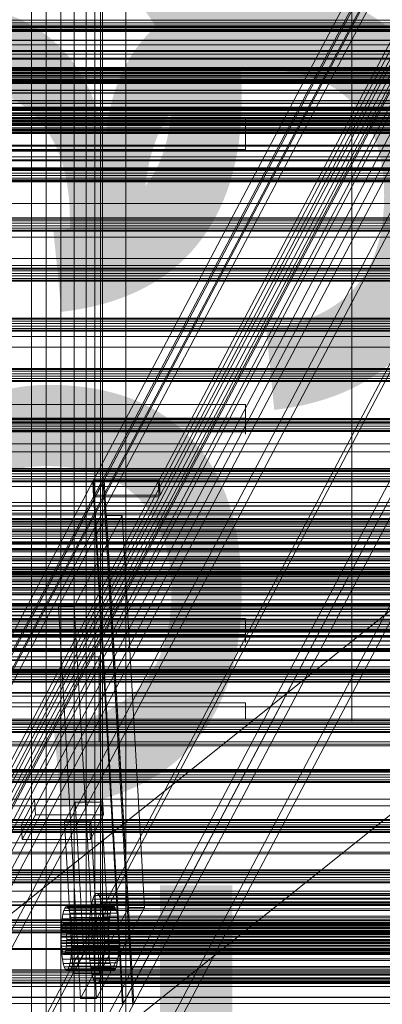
# Model space of a CAD drawing. Header units: millimetres. Extents: x -4395 to 65662, y -65530 to 6847.
# Tile 173 of 256: x -960 to -824, y -34711 to -34341. Entities that reach past the tile are written whole.
import ezdxf

# ---------------------------------------------------------------- set-up
doc = ezdxf.new("R2010")
doc.units = ezdxf.units.MM
for name, color, linetype, lineweight in [('COTAS_O', 1, 'Continuous', 0), ('frontal_briquetadora', 7, 'Continuous', 0), ('frontal_C03', 7, 'Continuous', 0), ('frontal_C07', 7, 'Continuous', 0), ('frontal_mezcladora', 7, 'Continuous', 0), ('frontal_secador', 7, 'Continuous', 0), ('frontal_tolva', 7, 'Continuous', 0)]:
    doc.layers.add(name, color=color, linetype=linetype, lineweight=lineweight)
doc.dimstyles.new('R19_100', dxfattribs={"dimtxt": 250, "dimasz": 150, "dimexe": 150, "dimexo": 80, "dimgap": 100, "dimtad": 1, "dimtih": 1, "dimtoh": 1, "dimdsep": 46, "dimcen": 0.09, "dimadec": 0, "dimazin": 0, "dimtfac": 1, "dimtdec": 4, "dimtofl": 0, "dimtmove": 0, "dimatfit": 3, "dimfxl": 1, "dimtolj": 1, "dimtzin": 0, "dimarcsym": 0})

# ---------------------------------------------------------------- blocks, each defined once
blk = doc.blocks.new('DIM_R33_43')
at = {"layer": 'COTAS_O'}
for p, q in [((-1725, -33700), (-1575, -33655)), ((1725, -33700), (1575, -33655)), ((-1725, -34400), (-1725, -33700)), ((-1725, -33700), (1725, -33700)), ((-1725, -33700), (-1575, -33745)), ((1725, -33700), (1575, -33745)), ((1725, -34400), (1725, -33700))]:
    blk.add_line(p, q, dxfattribs=at)
blk.add_text('3450 O', height=250, dxfattribs=at).set_placement((0, -33600))
blk = doc.blocks.new('DIM_R33_48')
at = {"layer": 'COTAS_O'}
for p, q in [((-1480, -33670), (-780, -33670)), ((-780, -33670), (-825, -33820)), ((-780, -36000), (-780, -33670)), ((-780, -33670), (-735, -33820)), ((-780, -36000), (-825, -35850)), ((-780, -36000), (-735, -35850)), ((-1480, -36000), (-780, -36000))]:
    blk.add_line(p, q, dxfattribs=at)
blk.add_text('2330 O', height=250, rotation=90, dxfattribs=at).set_placement((-880, -34835))
blk = doc.blocks.new('DIM_R33_50')
at = {"layer": 'COTAS_O'}
for p, q in [((-1400, -33000), (-700, -33000)), ((-700, -33000), (-745, -33150)), ((-700, -36000), (-700, -33000)), ((-700, -33000), (-655, -33150)), ((-700, -36000), (-745, -35850)), ((-700, -36000), (-655, -35850)), ((-1400, -36000), (-700, -36000))]:
    blk.add_line(p, q, dxfattribs=at)
blk.add_text('3000 O', height=250, rotation=90, dxfattribs=at).set_placement((-800, -34500))

msp = doc.modelspace()

# ---------------------------------------------------------------- linework, layer by layer
at = {"layer": 'frontal_briquetadora'}
for p, q in [((-835, -34343.939), (-835, -34324.606)), ((-835, -34344.078), (-835, -34324.836)), ((-1450, -34345), (-590, -34345)), ((-620, -34345), (-1425, -34345)), ((-835, -34363.59), (-835, -34343.939)), ((-835, -34363.655), (-835, -34344.078)), ((-835, -34383.4), (-835, -34363.59)), ((-835, -34383.4), (-835, -34363.655)), ((-1385, -34377.401), (-875, -34377.401)), ((-875, -34378.257), (-875, -34377.401)), ((-875, -34377.968), (-875, -34377.401)), ((-875, -34377.401), (-875, -34377.535)), ((-875, -34377.535), (-875, -34377.968)), ((-875, -34379.631), (-875, -34377.968)), ((-875, -34377.968), (-875, -34378.679)), ((-875, -34379.114), (-875, -34378.257)), ((-875, -34378.679), (-875, -34379.631)), ((-875, -34379.971), (-875, -34379.114)), ((-875, -34382.053), (-875, -34379.631)), ((-875, -34379.631), (-875, -34380.775)), ((-875, -34380.829), (-875, -34379.971)), ((-875, -34383.4), (-1385, -34383.4)), ((-875, -34380.775), (-875, -34382.053)), ((-875, -34381.686), (-875, -34380.829)), ((-875, -34382.543), (-875, -34381.686)), ((-875, -34384.747), (-875, -34382.053)), ((-875, -34382.053), (-875, -34383.4)), ((-875, -34383.4), (-875, -34382.543)), ((-875, -34383.4), (-875, -34384.747)), ((-835, -34383.4), (-875, -34383.4)), ((-875, -34383.4), (-875, -34384.257)), ((-753, -34383.4), (-835, -34383.4)), ((-835, -34383.4), (-835, -34403.145)), ((-835, -34383.4), (-835, -34403.21)), ((-875, -34384.257), (-875, -34385.114)), ((-875, -34384.747), (-875, -34386.025)), ((-875, -34387.169), (-875, -34384.747)), ((-875, -34385.114), (-875, -34385.971)), ((-875, -34385.971), (-875, -34386.829)), ((-875, -34386.025), (-875, -34387.169)), ((-875, -34386.829), (-875, -34387.686)), ((-875, -34387.169), (-875, -34388.121)), ((-875, -34388.832), (-875, -34387.169)), ((-875, -34387.686), (-875, -34388.543)), ((-1385, -34389.399), (-875, -34389.399)), ((-875, -34388.121), (-875, -34388.832)), ((-875, -34388.543), (-875, -34389.399)), ((-875, -34388.832), (-875, -34389.265)), ((-875, -34389.399), (-875, -34388.832)), ((-875, -34389.265), (-875, -34389.399)), ((-835, -34403.145), (-835, -34422.722)), ((-835, -34403.21), (-835, -34422.861)), ((-835, -34422.722), (-835, -34441.964)), ((-835, -34422.861), (-835, -34442.194)), ((-835, -34441.964), (-835, -34460.706)), ((-835, -34442.194), (-835, -34461.054)), ((-835, -34460.706), (-835, -34478.788)), ((-835, -34461.054), (-835, -34479.288)), ((-835, -34478.788), (-835, -34496.056)), ((-835, -34479.288), (-835, -34496.751)), ((-1385, -34485.162), (-875, -34485.162)), ((-875, -34486.667), (-875, -34485.162)), ((-875, -34485.162), (-875, -34485.664)), ((-875, -34486.971), (-875, -34485.162)), ((-875, -34485.664), (-875, -34486.275)), ((-875, -34486.275), (-875, -34486.98)), ((-875, -34488.165), (-875, -34486.667)), ((-875, -34489.47), (-875, -34486.971)), ((-875, -34486.98), (-875, -34487.764)), ((-875, -34490.4), (-1385, -34490.4)), ((-875, -34487.764), (-875, -34488.609)), ((-875, -34489.657), (-875, -34488.165)), ((-875, -34488.609), (-875, -34489.494)), ((-875, -34492.157), (-875, -34489.47)), ((-875, -34489.494), (-875, -34490.4)), ((-875, -34491.141), (-875, -34489.657)), ((-875, -34490.4), (-875, -34492.18)), ((-875, -34492.619), (-875, -34491.141)), ((-875, -34494.49), (-875, -34492.157)), ((-875, -34492.18), (-875, -34493.8)), ((-875, -34494.09), (-875, -34492.619)), ((-875, -34493.8), (-875, -34495.113)), ((-875, -34495.554), (-875, -34494.09)), ((-875, -34495.998), (-875, -34494.49)), ((-1385, -34495.554), (-875, -34495.554)), ((-875, -34495.113), (-875, -34496.003)), ((-875, -34496.233), (-875, -34495.554)), ((-875, -34495.554), (-875, -34496.378)), ((-875, -34496.378), (-875, -34495.998)), ((-875, -34496.003), (-875, -34496.387)), ((-875, -34496.387), (-875, -34496.233)), ((-835, -34496.056), (-835, -34512.364)), ((-835, -34496.751), (-835, -34513.301)), ((-620, -34500), (-1425, -34500)), ((-620, -34510), (-1425, -34510)), ((-835, -34512.364), (-835, -34527.571)), ((-835, -34513.301), (-835, -34528.804)), ((-835, -34527.571), (-835, -34541.548)), ((-835, -34528.804), (-835, -34543.138)), ((-835, -34541.548), (-835, -34554.176)), ((-835, -34543.138), (-835, -34556.185)), ((-835, -34554.176), (-835, -34565.346)), ((-835, -34556.185), (-835, -34567.841)), ((-835, -34565.346), (-835, -34574.965)), ((-1385, -34565.657), (-875, -34565.657)), ((-875, -34568.729), (-1385, -34568.729)), ((-875, -34566.549), (-875, -34565.657)), ((-875, -34565.657), (-875, -34566.061)), ((-875, -34568.221), (-875, -34565.657)), ((-875, -34566.061), (-875, -34566.482)), ((-875, -34566.482), (-875, -34566.915)), ((-875, -34567.43), (-875, -34566.549)), ((-875, -34566.915), (-875, -34567.359)), ((-875, -34567.359), (-875, -34567.811)), ((-875, -34568.299), (-875, -34567.43)), ((-875, -34567.811), (-875, -34568.269)), ((-875, -34570.888), (-875, -34568.221)), ((-875, -34568.269), (-875, -34568.729)), ((-875, -34569.157), (-875, -34568.299)), ((-875, -34568.729), (-875, -34570.933)), ((-835, -34567.841), (-835, -34578.012)), ((-1385, -34571.656), (-875, -34571.656)), ((-875, -34570.002), (-875, -34569.157)), ((-875, -34570.835), (-875, -34570.002)), ((-875, -34571.656), (-875, -34570.835)), ((-875, -34573.12), (-875, -34570.888)), ((-875, -34570.933), (-875, -34572.828)), ((-875, -34573.375), (-875, -34571.656)), ((-875, -34571.656), (-875, -34573.653)), ((-875, -34572.828), (-875, -34574.151)), ((-875, -34574.466), (-875, -34573.12)), ((-875, -34574.445), (-875, -34573.375)), ((-875, -34573.653), (-875, -34574.657)), ((-875, -34574.151), (-875, -34574.716)), ((-875, -34574.716), (-875, -34574.445)), ((-875, -34574.657), (-875, -34574.466)), ((-835, -34574.965), (-835, -34582.949)), ((-930, -34580), (-1295, -34580)), ((-930, -34580), (-930, -34612)), ((-835, -34578.012), (-835, -34586.616)), ((-835, -34582.949), (-835, -34589.231)), ((-835, -34586.616), (-835, -34593.583)), ((-835, -34589.231), (-835, -34593.756)), ((-835, -34593.583), (-835, -34598.859)), ((-835, -34593.756), (-835, -34596.487)), ((-1385, -34597.316), (-875, -34597.316)), ((-875, -34597.4), (-1385, -34597.4)), ((-875, -34597.328), (-875, -34597.316)), ((-875, -34597.316), (-875, -34597.357)), ((-875, -34597.34), (-875, -34597.328)), ((-875, -34597.352), (-875, -34597.34)), ((-875, -34597.364), (-875, -34597.352)), ((-875, -34597.376), (-875, -34597.364)), ((-875, -34597.388), (-875, -34597.376)), ((-875, -34597.385), (-875, -34597.398)), ((-875, -34597.4), (-875, -34597.388)), ((-875, -34597.4), (-875, -34600.003)), ((-835, -34596.487), (-835, -34597.4)), ((-875, -34600.003), (-875, -34602.091)), ((-875, -34602.091), (-875, -34603.25)), ((-835, -34598.859), (-835, -34602.4)), ((-835, -34602.4), (-835, -34604.177)), ((-655, -34612), (-1445, -34612)), ((-930, -34612), (-1295, -34612)), ((-1325, -34636), (-770, -34636)), ((-620, -34690), (-1425, -34690)), ((-740, -34690), (-1320, -34690)), ((-570, -34704), (-1480, -34704))]:
    msp.add_line(p, q, dxfattribs=at)
at = {"layer": 'frontal_C03'}
for p, q in [((1270, -34340.816), (-1230, -34340.816)), ((-1230, -34341.748), (1270, -34341.748)), ((1270, -34342.69), (-1230, -34342.69)), ((1270, -34343.39), (-1230, -34343.39)), ((1270, -34343.622), (-1230, -34343.622)), ((1270, -34343.632), (-1230, -34343.632)), ((1270, -34344.288), (-1230, -34344.288)), ((1270, -34344.575), (-1230, -34344.575)), ((1270, -34344.641), (-1230, -34344.641)), ((1270, -34344.674), (-1230, -34344.674)), ((1270, -34348.246), (-1230, -34348.246)), ((1270, -34348.435), (-1230, -34348.435)), ((1270, -34352.159), (-1230, -34352.159)), ((1270, -34352.521), (-1230, -34352.521)), ((1270, -34355.096), (-1230, -34355.096)), ((1270, -34355.379), (-1230, -34355.379)), ((1516, -34359.306), (-1476, -34359.306)), ((1516, -34359.333), (-1476, -34359.333)), ((1516, -34360.297), (-1476, -34360.297)), ((1516, -34360.323), (-1476, -34360.323)), ((1516, -34360.775), (-1476, -34360.775)), ((1516, -34360.85), (-1476, -34360.85)), ((1516, -34361.765), (-1476, -34361.765)), ((1270, -34358.604), (-1230, -34358.604)), ((1270, -34358.991), (-1230, -34358.991)), ((1270, -34359.657), (-1230, -34359.657)), ((-1230, -34360.589), (1270, -34360.589)), ((1270, -34361.531), (-1230, -34361.531)), ((1516, -34361.841), (-1476, -34361.841)), ((1516, -34363.515), (-1476, -34363.515)), ((1516, -34363.628), (-1476, -34363.628)), ((1516, -34364.505), (-1476, -34364.505)), ((1516, -34364.619), (-1476, -34364.619)), ((1270, -34362.463), (-1230, -34362.463)), ((1270, -34363.129), (-1230, -34363.129)), ((1270, -34363.515), (-1230, -34363.515)), ((1270, -34363.661), (-1230, -34363.661)), ((1270, -34364.083), (-1230, -34364.083)), ((-1230, -34364.089), (1270, -34364.089)), ((-1230, -34364.417), (1270, -34364.417)), ((1516, -34367.109), (-1476, -34367.109)), ((-1476, -34367.243), (1516, -34367.243)), ((1516, -34368.1), (-1476, -34368.1)), ((-1476, -34368.234), (1516, -34368.234)), ((1516, -34371.011), (-1476, -34371.011)), ((1516, -34371.145), (-1476, -34371.145)), ((1516, -34372.002), (-1476, -34372.002)), ((1516, -34372.135), (-1476, -34372.135)), ((1516, -34374.626), (-1476, -34374.626)), ((1516, -34374.739), (-1476, -34374.739)), ((1516, -34375.617), (-1476, -34375.617)), ((1516, -34375.73), (-1476, -34375.73)), ((1270, -34373.837), (-1230, -34373.837)), ((1270, -34374.171), (-1230, -34374.171)), ((1270, -34376.147), (-1230, -34376.147)), ((1270, -34376.574), (-1230, -34376.574)), ((1516, -34377.404), (-1476, -34377.404)), ((1516, -34377.479), (-1476, -34377.479)), ((1516, -34378.394), (-1476, -34378.394)), ((1516, -34378.47), (-1476, -34378.47)), ((1516, -34378.921), (-1476, -34378.921)), ((1516, -34378.948), (-1476, -34378.948)), ((1516, -34379.912), (-1476, -34379.912)), ((1516, -34379.939), (-1476, -34379.939)), ((1270, -34377.445), (-1230, -34377.445)), ((1270, -34377.831), (-1230, -34377.831)), ((1270, -34378.498), (-1230, -34378.498)), ((-1230, -34379.43), (1270, -34379.43)), ((1270, -34380.372), (-1230, -34380.372)), ((1270, -34381.304), (-1230, -34381.304)), ((1270, -34381.97), (-1230, -34381.97)), ((1270, -34382.356), (-1230, -34382.356)), ((1270, -34382.874), (-1230, -34382.874)), ((1270, -34383.157), (-1230, -34383.157)), ((1270, -34387.714), (-1230, -34387.714)), ((1270, -34388.077), (-1230, -34388.077)), ((1270, -34389.819), (-1230, -34389.819)), ((1270, -34390.008), (-1230, -34390.008)), ((1270, -34393.613), (-1230, -34393.613)), ((1270, -34393.679), (-1230, -34393.679)), ((1270, -34396.286), (-1230, -34396.286)), ((1270, -34396.603), (-1230, -34396.603)), ((1270, -34396.672), (-1230, -34396.672)), ((1270, -34396.845), (-1230, -34396.845)), ((1270, -34397.339), (-1230, -34397.339)), ((-1230, -34398.271), (1270, -34398.271)), ((1270, -34399.213), (-1230, -34399.213)), ((1270, -34400.145), (-1230, -34400.145)), ((1270, -34400.811), (-1230, -34400.811)), ((1270, -34401.197), (-1230, -34401.197)), ((1270, -34401.46), (-1230, -34401.46)), ((1270, -34401.545), (-1230, -34401.545)), ((1270, -34415.127), (-1230, -34415.127)), ((1270, -34415.513), (-1230, -34415.513)), ((1270, -34416.18), (-1230, -34416.18)), ((-1230, -34417.112), (1270, -34417.112)), ((1270, -34418.054), (-1230, -34418.054)), ((1270, -34418.986), (-1230, -34418.986)), ((1270, -34419.652), (-1230, -34419.652)), ((1270, -34420.038), (-1230, -34420.038)), ((1270, -34433.968), (-1230, -34433.968)), ((1270, -34434.354), (-1230, -34434.354)), ((1270, -34435.021), (-1230, -34435.021)), ((-1230, -34435.953), (1270, -34435.953)), ((1270, -34436.895), (-1230, -34436.895)), ((1270, -34437.827), (-1230, -34437.827)), ((1270, -34438.493), (-1230, -34438.493)), ((1270, -34438.879), (-1230, -34438.879)), ((1270, -34452.809), (-1230, -34452.809)), ((1270, -34453.195), (-1230, -34453.195)), ((1270, -34453.862), (-1230, -34453.862)), ((-1230, -34454.794), (1270, -34454.794)), ((1270, -34455.736), (-1230, -34455.736)), ((1270, -34456.668), (-1230, -34456.668)), ((1270, -34457.334), (-1230, -34457.334)), ((1270, -34457.72), (-1230, -34457.72)), ((-1500, -34459.645), (1540, -34459.645)), ((1540, -34463.645), (-1500, -34463.645)), ((1270, -34471.65), (-1230, -34471.65)), ((1270, -34472.036), (-1230, -34472.036)), ((1270, -34472.703), (-1230, -34472.703)), ((-1230, -34473.635), (1270, -34473.635)), ((1270, -34474.577), (-1230, -34474.577)), ((1270, -34475.509), (-1230, -34475.509)), ((1270, -34476.175), (-1230, -34476.175)), ((1270, -34476.561), (-1230, -34476.561)), ((1270, -34490.491), (-1230, -34490.491)), ((1270, -34490.877), (-1230, -34490.877)), ((1270, -34491.544), (-1230, -34491.544)), ((-1230, -34492.476), (1270, -34492.476)), ((1270, -34493.418), (-1230, -34493.418)), ((1270, -34494.35), (-1230, -34494.35)), ((1270, -34495.016), (-1230, -34495.016)), ((1270, -34495.402), (-1230, -34495.402)), ((1270, -34509.332), (-1230, -34509.332)), ((1270, -34509.718), (-1230, -34509.718)), ((1270, -34510.385), (-1230, -34510.385)), ((-1230, -34511.317), (1270, -34511.317)), ((1270, -34512.259), (-1230, -34512.259)), ((1270, -34513.191), (-1230, -34513.191)), ((1270, -34513.857), (-1230, -34513.857)), ((1270, -34514.243), (-1230, -34514.243)), ((1270, -34523.332), (-1230, -34523.332)), ((1270, -34523.417), (-1230, -34523.417)), ((1270, -34528.032), (-1230, -34528.032)), ((1270, -34528.173), (-1230, -34528.173)), ((1270, -34528.274), (-1230, -34528.274)), ((1270, -34528.559), (-1230, -34528.559)), ((1270, -34529.226), (-1230, -34529.226)), ((-1230, -34530.158), (1270, -34530.158)), ((1270, -34531.1), (-1230, -34531.1)), ((1270, -34532.032), (-1230, -34532.032)), ((-1500, -34535.645), (1540, -34535.645)), ((1270, -34532.698), (-1230, -34532.698)), ((1270, -34533.084), (-1230, -34533.084)), ((1270, -34536.8), (-1230, -34536.8)), ((1270, -34537.163), (-1230, -34537.163)), ((-1500, -34539.645), (1540, -34539.645)), ((1516, -34544.938), (-1476, -34544.938)), ((1516, -34544.965), (-1476, -34544.965)), ((1516, -34546.407), (-1476, -34546.407)), ((1516, -34546.483), (-1476, -34546.483)), ((1516, -34549.147), (-1476, -34549.147)), ((1516, -34549.26), (-1476, -34549.26)), ((1270, -34547.014), (-1230, -34547.014)), ((1270, -34547.4), (-1230, -34547.4)), ((1270, -34548.066), (-1230, -34548.066)), ((1270, -34548.303), (-1230, -34548.303)), ((-1230, -34548.73), (1270, -34548.73)), ((-1230, -34548.999), (1270, -34548.999)), ((1270, -34549.941), (-1230, -34549.941)), ((1516, -34552.742), (-1476, -34552.742)), ((-1476, -34552.875), (1516, -34552.875)), ((1270, -34550.873), (-1230, -34550.873)), ((1270, -34551.539), (-1230, -34551.539)), ((1270, -34551.925), (-1230, -34551.925)), ((1516, -34556.643), (-1476, -34556.643)), ((1516, -34556.777), (-1476, -34556.777)), ((1516, -34560.258), (-1476, -34560.258)), ((1516, -34560.371), (-1476, -34560.371)), ((1270, -34560.788), (-1230, -34560.788)), ((1270, -34561.216), (-1230, -34561.216)), ((1516, -34563.036), (-1476, -34563.036)), ((1516, -34563.112), (-1476, -34563.112)), ((1516, -34564.554), (-1476, -34564.554)), ((1516, -34564.58), (-1476, -34564.58)), ((1270, -34565.855), (-1230, -34565.855)), ((1270, -34566.241), (-1230, -34566.241)), ((1270, -34566.907), (-1230, -34566.907)), ((-1230, -34567.839), (1270, -34567.839)), ((1270, -34568.782), (-1230, -34568.782)), ((1270, -34569.714), (-1230, -34569.714)), ((1270, -34570.38), (-1230, -34570.38)), ((1270, -34570.766), (-1230, -34570.766)), ((1270, -34572.356), (-1230, -34572.356)), ((1270, -34572.718), (-1230, -34572.718)), ((1270, -34581.245), (-1230, -34581.245)), ((1270, -34581.487), (-1230, -34581.487)), ((1270, -34584.696), (-1230, -34584.696)), ((1270, -34585.082), (-1230, -34585.082)), ((1270, -34585.748), (-1230, -34585.748)), ((1270, -34586.101), (-1230, -34586.101)), ((1270, -34586.186), (-1230, -34586.186)), ((-1230, -34586.68), (1270, -34586.68)), ((1270, -34587.623), (-1230, -34587.623)), ((1270, -34588.555), (-1230, -34588.555)), ((1270, -34589.221), (-1230, -34589.221)), ((1270, -34589.607), (-1230, -34589.607)), ((1270, -34603.537), (-1230, -34603.537)), ((1270, -34603.923), (-1230, -34603.923)), ((1270, -34604.589), (-1230, -34604.589)), ((-1230, -34605.521), (1270, -34605.521)), ((1270, -34606.464), (-1230, -34606.464)), ((1270, -34607.396), (-1230, -34607.396)), ((1270, -34608.062), (-1230, -34608.062)), ((1270, -34608.448), (-1230, -34608.448)), ((1270, -34622.378), (-1230, -34622.378)), ((1270, -34622.764), (-1230, -34622.764)), ((1270, -34623.43), (-1230, -34623.43)), ((-1230, -34624.362), (1270, -34624.362)), ((1270, -34625.305), (-1230, -34625.305)), ((1270, -34626.237), (-1230, -34626.237)), ((1270, -34626.903), (-1230, -34626.903)), ((1270, -34627.289), (-1230, -34627.289)), ((1270, -34641.219), (-1230, -34641.219)), ((1270, -34641.605), (-1230, -34641.605)), ((1270, -34642.271), (-1230, -34642.271)), ((-1230, -34643.203), (1270, -34643.203)), ((1270, -34644.145), (-1230, -34644.145)), ((1270, -34645.078), (-1230, -34645.078)), ((1270, -34645.744), (-1230, -34645.744)), ((1270, -34646.13), (-1230, -34646.13)), ((1270, -34660.06), (-1230, -34660.06)), ((1270, -34660.446), (-1230, -34660.446)), ((1270, -34661.112), (-1230, -34661.112)), ((-1230, -34662.044), (1270, -34662.044)), ((1270, -34662.986), (-1230, -34662.986)), ((1270, -34663.918), (-1230, -34663.918)), ((1270, -34664.585), (-1230, -34664.585)), ((1270, -34664.971), (-1230, -34664.971)), ((1270, -34678.901), (-1230, -34678.901)), ((1270, -34679.287), (-1230, -34679.287)), ((1270, -34679.953), (-1230, -34679.953)), ((-1230, -34680.885), (1270, -34680.885)), ((1270, -34681.827), (-1230, -34681.827)), ((1270, -34682.759), (-1230, -34682.759)), ((1270, -34683.426), (-1230, -34683.426)), ((1270, -34683.812), (-1230, -34683.812)), ((1270, -34697.742), (-1230, -34697.742)), ((1270, -34698.128), (-1230, -34698.128)), ((1270, -34698.794), (-1230, -34698.794)), ((-1230, -34699.726), (1270, -34699.726)), ((1270, -34700.668), (-1230, -34700.668)), ((1270, -34701.6), (-1230, -34701.6)), ((1270, -34702.267), (-1230, -34702.267)), ((1270, -34702.653), (-1230, -34702.653)), ((1270, -34707.974), (-1230, -34707.974)), ((1270, -34708.059), (-1230, -34708.059))]:
    msp.add_line(p, q, dxfattribs=at)
at = {"layer": 'frontal_C07'}
for p, q in [((-371.869, -33464.746), (-1502.175, -35606.704)), ((-1499.22, -35606.704), (-368.914, -33464.746)), ((-355.217, -33479.35), (-1505.217, -35658.628)), ((-1505.056, -35661.48), (-355.056, -33482.201)), ((-1500.295, -35639.968), (-369.989, -33498.011)), ((-367.035, -33498.011), (-1497.34, -35639.968)), ((-366.545, -33503.972), (-1493.568, -35639.709)), ((-1493.407, -35642.56), (-366.384, -33506.823)), ((-401.841, -33516.153), (-1519.018, -35633.23)), ((-1476.664, -35633.23), (-359.487, -33516.153)), ((-374.605, -33521.257), (-1547.582, -35744.076)), ((-1522.957, -35744.076), (-349.981, -33521.257)), ((-1518.695, -35638.932), (-401.519, -33521.856)), ((-359.165, -33521.856), (-1476.341, -35638.932)), ((-1547.259, -35749.779), (-374.283, -33526.959)), ((-349.658, -33526.959), (-1522.635, -35749.779)), ((-374.122, -33529.81), (-1547.098, -35752.63)), ((-1543.158, -35752.63), (-370.182, -33529.81)), ((-349.686, -33577.242), (-1499.686, -35756.52)), ((-1499.525, -35759.372), (-349.525, -33580.093)), ((-367.086, -33654.314), (-1540.063, -35877.133)), ((-1515.438, -35877.133), (-342.462, -33654.314)), ((-1539.741, -35882.836), (-366.764, -33660.016)), ((-362.824, -33660.016), (-1535.801, -35882.836)), ((-342.14, -33660.016), (-1515.116, -35882.836)), ((-735.516, -34141.009), (-932.13, -34513.598)), ((-928.19, -34513.598), (-731.576, -34141.009)), ((-907.506, -34513.598), (-710.892, -34141.009)), ((-931.808, -34519.3), (-735.194, -34146.712)), ((-710.57, -34146.712), (-907.184, -34519.3)), ((-921.013, -34710.332), (-724.399, -34337.743)), ((-720.459, -34337.743), (-917.073, -34710.332)), ((-932.459, -34514.22), (-1129.073, -34886.809)), ((-1125.133, -34886.809), (-928.519, -34514.22)), ((-1104.448, -34886.809), (-907.834, -34514.22)), ((-928.519, -34514.22), (-932.459, -34514.22)), ((-921.342, -34710.954), (-932.459, -34514.22)), ((-907.834, -34514.22), (-932.459, -34514.22)), ((-932.136, -34519.922), (-932.459, -34514.22)), ((-932.13, -34513.598), (-928.19, -34513.598)), ((-921.013, -34710.332), (-932.13, -34513.598)), ((-932.13, -34513.598), (-907.506, -34513.598)), ((-931.808, -34519.3), (-932.13, -34513.598)), ((-917.402, -34710.954), (-928.519, -34514.22)), ((-928.19, -34513.598), (-917.073, -34710.332)), ((-907.512, -34519.922), (-907.834, -34514.22)), ((-907.506, -34513.598), (-907.184, -34519.3)), ((-1128.751, -34892.511), (-932.136, -34519.922)), ((-907.512, -34519.922), (-1104.126, -34892.511)), ((-932.136, -34519.922), (-907.512, -34519.922)), ((-907.184, -34519.3), (-931.808, -34519.3)), ((-927.295, -34526.905), (-945.348, -34561.116)), ((-939.438, -34561.116), (-921.385, -34526.905)), ((-921.385, -34526.905), (-927.295, -34526.905)), ((-918.971, -34674.219), (-927.295, -34526.905)), ((-913.061, -34674.219), (-921.385, -34526.905)), ((-945.348, -34561.116), (-939.438, -34561.116)), ((-937.024, -34708.429), (-945.348, -34561.116)), ((-939.438, -34561.116), (-931.114, -34708.429)), ((-954.369, -34633.704), (-959.293, -34643.034)), ((-928.76, -34633.704), (-954.369, -34633.704)), ((-954.047, -34639.406), (-954.369, -34633.704)), ((-939.102, -34634.637), (-943.041, -34642.101)), ((-929.252, -34634.637), (-939.102, -34634.637)), ((-935.88, -34691.661), (-939.102, -34634.637)), ((-933.684, -34643.034), (-928.76, -34633.704)), ((-933.191, -34642.101), (-929.252, -34634.637)), ((-926.03, -34691.661), (-929.252, -34634.637)), ((-928.438, -34639.406), (-928.76, -34633.704)), ((-959.293, -34643.034), (-933.684, -34643.034)), ((-958.971, -34648.737), (-959.293, -34643.034)), ((-958.971, -34648.737), (-954.047, -34639.406)), ((-954.047, -34639.406), (-928.438, -34639.406)), ((-943.041, -34642.101), (-933.191, -34642.101)), ((-939.819, -34699.125), (-943.041, -34642.101)), ((-933.684, -34643.034), (-933.361, -34648.737)), ((-928.438, -34639.406), (-933.361, -34648.737)), ((-933.191, -34642.101), (-929.969, -34699.125)), ((-933.361, -34648.737), (-958.971, -34648.737)), ((-930.775, -34668.939), (-931.35, -34669.011)), ((-930.208, -34669.518), (-930.775, -34668.939)), ((-571.258, -34668.939), (-930.775, -34668.939)), ((-932.439, -34671.074), (-932.91, -34672.986)), ((-931.912, -34669.732), (-932.439, -34671.074)), ((-572.922, -34671.074), (-932.439, -34671.074)), ((-931.35, -34669.011), (-931.912, -34669.732)), ((-572.395, -34669.732), (-931.912, -34669.732)), ((-571.833, -34669.011), (-931.35, -34669.011)), ((-929.672, -34670.726), (-930.208, -34669.518)), ((-570.691, -34669.518), (-930.208, -34669.518)), ((-929.186, -34672.517), (-929.672, -34670.726)), ((-570.155, -34670.726), (-929.672, -34670.726)), ((-928.771, -34674.822), (-929.186, -34672.517)), ((-569.67, -34672.517), (-929.186, -34672.517)), ((-943.343, -34675.432), (-943.675, -34676.781)), ((-942.971, -34674.484), (-943.343, -34675.432)), ((-925.613, -34675.432), (-943.343, -34675.432)), ((-942.574, -34673.975), (-942.971, -34674.484)), ((-925.241, -34674.484), (-942.971, -34674.484)), ((-942.168, -34673.924), (-942.574, -34673.975)), ((-924.845, -34673.975), (-942.574, -34673.975)), ((-941.768, -34674.333), (-942.168, -34673.924)), ((-924.438, -34673.924), (-942.168, -34673.924)), ((-941.389, -34675.186), (-941.768, -34674.333)), ((-924.038, -34674.333), (-941.768, -34674.333)), ((-941.047, -34676.45), (-941.389, -34675.186)), ((-923.66, -34675.186), (-941.389, -34675.186)), ((-937.024, -34708.429), (-918.971, -34674.219)), ((-933.308, -34675.393), (-933.617, -34678.203)), ((-932.91, -34672.986), (-933.308, -34675.393)), ((-573.791, -34675.393), (-933.308, -34675.393)), ((-573.393, -34672.986), (-932.91, -34672.986)), ((-913.061, -34674.219), (-931.114, -34708.429)), ((-928.441, -34677.552), (-928.771, -34674.822)), ((-569.254, -34674.822), (-928.771, -34674.822)), ((-925.946, -34676.781), (-925.613, -34675.432)), ((-925.613, -34675.432), (-925.241, -34674.484)), ((-925.241, -34674.484), (-924.845, -34673.975)), ((-924.845, -34673.975), (-924.438, -34673.924)), ((-924.438, -34673.924), (-924.038, -34674.333)), ((-924.038, -34674.333), (-923.66, -34675.186)), ((-923.66, -34675.186), (-923.317, -34676.45)), ((-918.971, -34674.219), (-913.061, -34674.219)), ((-943.956, -34678.48), (-944.175, -34680.464)), ((-943.675, -34676.781), (-943.956, -34678.48)), ((-926.227, -34678.48), (-943.956, -34678.48)), ((-925.946, -34676.781), (-943.675, -34676.781)), ((-943.435, -34679.932), (-943.633, -34680.187)), ((-943.232, -34679.907), (-943.435, -34679.932)), ((-559.294, -34679.932), (-943.435, -34679.932)), ((-943.032, -34680.111), (-943.232, -34679.907)), ((-559.091, -34679.907), (-943.232, -34679.907)), ((-940.753, -34678.077), (-941.047, -34676.45)), ((-923.317, -34676.45), (-941.047, -34676.45)), ((-940.52, -34680.004), (-940.753, -34678.077)), ((-923.024, -34678.077), (-940.753, -34678.077)), ((-940.357, -34682.157), (-940.52, -34680.004)), ((-922.791, -34680.004), (-940.52, -34680.004)), ((-933.617, -34678.203), (-933.826, -34681.309)), ((-574.101, -34678.203), (-933.617, -34678.203)), ((-928.209, -34680.602), (-928.441, -34677.552)), ((-568.924, -34677.552), (-928.441, -34677.552)), ((-926.445, -34680.464), (-926.227, -34678.48)), ((-926.227, -34678.48), (-925.946, -34676.781)), ((-923.317, -34676.45), (-923.024, -34678.077)), ((-923.024, -34678.077), (-922.791, -34680.004)), ((-922.791, -34680.004), (-922.627, -34682.157)), ((-944.322, -34682.656), (-944.392, -34684.973)), ((-944.175, -34680.464), (-944.322, -34682.656)), ((-926.592, -34682.656), (-944.322, -34682.656)), ((-944.235, -34683.177), (-944.309, -34684.273)), ((-944.126, -34682.185), (-944.235, -34683.177)), ((-560.094, -34683.177), (-944.235, -34683.177)), ((-926.445, -34680.464), (-944.175, -34680.464)), ((-943.986, -34681.335), (-944.126, -34682.185)), ((-559.985, -34682.185), (-944.126, -34682.185)), ((-943.819, -34680.66), (-943.986, -34681.335)), ((-559.845, -34681.335), (-943.986, -34681.335)), ((-943.633, -34680.187), (-943.819, -34680.66)), ((-559.678, -34680.66), (-943.819, -34680.66)), ((-559.492, -34680.187), (-943.633, -34680.187)), ((-942.843, -34680.538), (-943.032, -34680.111)), ((-558.891, -34680.111), (-943.032, -34680.111)), ((-942.671, -34681.17), (-942.843, -34680.538)), ((-558.702, -34680.538), (-942.843, -34680.538)), ((-942.525, -34681.983), (-942.671, -34681.17)), ((-558.53, -34681.17), (-942.671, -34681.17)), ((-942.408, -34682.947), (-942.525, -34681.983)), ((-558.384, -34681.983), (-942.525, -34681.983)), ((-942.327, -34684.023), (-942.408, -34682.947)), ((-558.267, -34682.947), (-942.408, -34682.947)), ((-940.269, -34684.454), (-940.357, -34682.157)), ((-940.357, -34682.157), (-922.627, -34682.157)), ((-933.826, -34681.309), (-933.926, -34684.591)), ((-574.309, -34681.309), (-933.826, -34681.309)), ((-928.084, -34683.856), (-928.209, -34680.602)), ((-928.209, -34680.602), (-568.692, -34680.602)), ((-926.663, -34684.973), (-926.592, -34682.656)), ((-926.592, -34682.656), (-926.445, -34680.464)), ((-922.627, -34682.157), (-922.539, -34684.454)), ((-944.392, -34684.973), (-944.384, -34687.325)), ((-926.663, -34684.973), (-944.392, -34684.973)), ((-944.384, -34687.325), (-944.296, -34689.621)), ((-926.654, -34687.325), (-944.384, -34687.325)), ((-944.309, -34684.273), (-944.344, -34685.431)), ((-944.344, -34685.431), (-944.34, -34686.607)), ((-560.203, -34685.431), (-944.344, -34685.431)), ((-944.34, -34686.607), (-944.296, -34687.755)), ((-560.199, -34686.607), (-944.34, -34686.607)), ((-560.168, -34684.273), (-944.309, -34684.273)), ((-942.283, -34685.172), (-942.327, -34684.023)), ((-942.327, -34684.023), (-558.185, -34684.023)), ((-942.313, -34687.506), (-942.278, -34686.348)), ((-942.278, -34686.348), (-942.283, -34685.172)), ((-558.141, -34685.172), (-942.283, -34685.172)), ((-558.137, -34686.348), (-942.278, -34686.348)), ((-940.331, -34689.122), (-940.26, -34686.806)), ((-940.26, -34686.806), (-940.269, -34684.454)), ((-922.539, -34684.454), (-940.269, -34684.454)), ((-922.531, -34686.806), (-940.26, -34686.806)), ((-933.926, -34684.591), (-933.914, -34687.923)), ((-574.409, -34684.591), (-933.926, -34684.591)), ((-928.172, -34690.469), (-928.072, -34687.188)), ((-928.072, -34687.188), (-928.084, -34683.856)), ((-568.568, -34683.856), (-928.084, -34683.856)), ((-568.555, -34687.188), (-928.072, -34687.188)), ((-926.654, -34687.325), (-926.663, -34684.973)), ((-926.566, -34689.621), (-926.654, -34687.325)), ((-922.531, -34686.806), (-922.601, -34689.122)), ((-922.539, -34684.454), (-922.531, -34686.806)), ((-944.296, -34687.755), (-944.214, -34688.832)), ((-560.155, -34687.755), (-944.296, -34687.755)), ((-944.296, -34689.621), (-944.132, -34691.775)), ((-926.566, -34689.621), (-944.296, -34689.621)), ((-944.214, -34688.832), (-944.098, -34689.796)), ((-560.073, -34688.832), (-944.214, -34688.832)), ((-944.098, -34689.796), (-943.951, -34690.609)), ((-559.956, -34689.796), (-944.098, -34689.796)), ((-943.951, -34690.609), (-943.78, -34691.241)), ((-559.81, -34690.609), (-943.951, -34690.609)), ((-942.989, -34691.592), (-942.803, -34691.118)), ((-942.803, -34691.118), (-942.637, -34690.444)), ((-558.662, -34691.118), (-942.803, -34691.118)), ((-942.637, -34690.444), (-942.496, -34689.594)), ((-558.495, -34690.444), (-942.637, -34690.444)), ((-942.496, -34689.594), (-942.387, -34688.602)), ((-558.355, -34689.594), (-942.496, -34689.594)), ((-942.387, -34688.602), (-942.313, -34687.506)), ((-558.246, -34688.602), (-942.387, -34688.602)), ((-558.172, -34687.506), (-942.313, -34687.506)), ((-940.478, -34691.315), (-940.331, -34689.122)), ((-922.601, -34689.122), (-940.331, -34689.122)), ((-933.914, -34687.923), (-933.789, -34691.176)), ((-574.397, -34687.923), (-933.914, -34687.923)), ((-928.381, -34693.575), (-928.172, -34690.469)), ((-568.655, -34690.469), (-928.172, -34690.469)), ((-926.402, -34691.775), (-926.566, -34689.621)), ((-922.601, -34689.122), (-922.748, -34691.315)), ((-944.132, -34691.775), (-943.899, -34693.702)), ((-926.402, -34691.775), (-944.132, -34691.775)), ((-943.899, -34693.702), (-943.606, -34695.329)), ((-926.17, -34693.702), (-943.899, -34693.702)), ((-943.78, -34691.241), (-943.59, -34691.667)), ((-559.638, -34691.241), (-943.78, -34691.241)), ((-943.59, -34691.667), (-943.39, -34691.872)), ((-559.449, -34691.667), (-943.59, -34691.667)), ((-943.39, -34691.872), (-943.187, -34691.846)), ((-559.249, -34691.872), (-943.39, -34691.872)), ((-943.187, -34691.846), (-942.989, -34691.592)), ((-559.046, -34691.846), (-943.187, -34691.846)), ((-558.848, -34691.592), (-942.989, -34691.592)), ((-940.977, -34694.998), (-940.696, -34693.299)), ((-940.696, -34693.299), (-940.478, -34691.315)), ((-922.967, -34693.299), (-940.696, -34693.299)), ((-922.748, -34691.315), (-940.478, -34691.315)), ((-939.819, -34699.125), (-935.88, -34691.661)), ((-935.88, -34691.661), (-926.03, -34691.661)), ((-933.789, -34691.176), (-933.557, -34694.227)), ((-574.272, -34691.176), (-933.789, -34691.176)), ((-933.557, -34694.227), (-933.227, -34696.957)), ((-574.04, -34694.227), (-933.557, -34694.227)), ((-926.03, -34691.661), (-929.969, -34699.125)), ((-928.69, -34696.386), (-928.381, -34693.575)), ((-568.864, -34693.575), (-928.381, -34693.575)), ((-926.17, -34693.702), (-926.402, -34691.775)), ((-925.876, -34695.329), (-926.17, -34693.702)), ((-922.967, -34693.299), (-923.248, -34694.998)), ((-922.748, -34691.315), (-922.967, -34693.299)), ((-943.606, -34695.329), (-943.263, -34696.593)), ((-925.876, -34695.329), (-943.606, -34695.329)), ((-943.263, -34696.593), (-942.885, -34697.446)), ((-925.534, -34696.593), (-943.263, -34696.593)), ((-942.885, -34697.446), (-942.484, -34697.854)), ((-925.155, -34697.446), (-942.885, -34697.446)), ((-942.484, -34697.854), (-942.078, -34697.803)), ((-924.755, -34697.854), (-942.484, -34697.854)), ((-942.078, -34697.803), (-941.682, -34697.294)), ((-924.349, -34697.803), (-942.078, -34697.803)), ((-941.682, -34697.294), (-941.31, -34696.347)), ((-923.952, -34697.294), (-941.682, -34697.294)), ((-941.31, -34696.347), (-940.977, -34694.998)), ((-923.58, -34696.347), (-941.31, -34696.347)), ((-923.248, -34694.998), (-940.977, -34694.998)), ((-933.227, -34696.957), (-932.812, -34699.262)), ((-573.71, -34696.957), (-933.227, -34696.957)), ((-929.088, -34698.793), (-928.69, -34696.386)), ((-569.173, -34696.386), (-928.69, -34696.386)), ((-925.534, -34696.593), (-925.876, -34695.329)), ((-925.155, -34697.446), (-925.534, -34696.593)), ((-924.755, -34697.854), (-925.155, -34697.446)), ((-924.349, -34697.803), (-924.755, -34697.854)), ((-923.952, -34697.294), (-924.349, -34697.803)), ((-923.58, -34696.347), (-923.952, -34697.294)), ((-923.248, -34694.998), (-923.58, -34696.347)), ((-929.969, -34699.125), (-939.819, -34699.125)), ((-932.812, -34699.262), (-932.326, -34701.053)), ((-573.295, -34699.262), (-932.812, -34699.262)), ((-932.326, -34701.053), (-931.79, -34702.261)), ((-572.809, -34701.053), (-932.326, -34701.053)), ((-931.79, -34702.261), (-931.223, -34702.84)), ((-572.273, -34702.261), (-931.79, -34702.261)), ((-930.648, -34702.767), (-930.086, -34702.046)), ((-930.086, -34702.046), (-929.559, -34700.704)), ((-570.569, -34702.046), (-930.086, -34702.046)), ((-929.559, -34700.704), (-929.088, -34698.793)), ((-570.042, -34700.704), (-929.559, -34700.704)), ((-569.571, -34698.793), (-929.088, -34698.793)), ((-931.223, -34702.84), (-930.648, -34702.767)), ((-571.706, -34702.84), (-931.223, -34702.84)), ((-571.131, -34702.767), (-930.648, -34702.767)), ((-931.114, -34708.429), (-937.024, -34708.429)), ((-917.073, -34710.332), (-921.013, -34710.332))]:
    msp.add_line(p, q, dxfattribs=at)
at = {"layer": 'frontal_mezcladora'}
for p, q in [((-920, -35980), (-920, -33390)), ((-955.487, -34900), (-955.487, -33450)), ((-950, -33450), (-950, -34900)), ((-944.513, -34900), (-944.513, -33450)), ((-939.4, -34900), (-939.4, -33450)), ((-935.009, -34900), (-935.009, -33450)), ((-931.64, -34900), (-931.64, -33450)), ((-929.522, -34900), (-929.522, -33450)), ((-928.8, -34900), (-928.8, -33450))]:
    msp.add_line(p, q, dxfattribs=at)
at = {"layer": 'frontal_secador'}
for p, q in [((1360, -34343.147), (-1360, -34343.147)), ((-1360, -34353.5), (1360, -34353.5)), ((-1250, -34353.5), (1250, -34353.5)), ((1360, -34363.853), (-1360, -34363.853)), ((1360, -34373.5), (-1360, -34373.5)), ((1250, -34374.076), (-1250, -34374.076)), ((1360, -34381.784), (-1360, -34381.784)), ((1360, -34388.141), (-1360, -34388.141)), ((1360, -34392.137), (-1360, -34392.137)), ((1360, -34393.5), (-1360, -34393.5)), ((1250, -34393.25), (-1250, -34393.25)), ((1250, -34409.715), (-1250, -34409.715)), ((1250, -34422.349), (-1250, -34422.349)), ((1250, -34430.291), (-1250, -34430.291)), ((1250, -34433), (-1250, -34433)), ((-1250, -34516), (1250, -34516)), ((-1250, -34522), (1250, -34522)), ((-1250, -34525), (1250, -34525)), ((1250, -34526), (-1250, -34526)), ((-1250, -34526.659), (1250, -34526.659)), ((1250, -34529.659), (-1250, -34529.659)), ((-1250, -34531), (1250, -34531)), ((1250, -34534), (-1250, -34534)), ((-1250, -34534.728), (1250, -34534.728)), ((-1250, -34537.588), (1250, -34537.588)), ((1250, -34537.611), (-1250, -34537.611)), ((1250, -34537.728), (-1250, -34537.728)), ((-1250, -34539.387), (1250, -34539.387)), ((1250, -34539.918), (-1250, -34539.918)), ((-1250, -34540), (1250, -34540)), ((1250, -34540.588), (-1250, -34540.588)), ((1250, -34542.387), (-1250, -34542.387)), ((1250, -34543), (-1250, -34543)), ((-1250, -34543.65), (1250, -34543.65)), ((1250, -34544), (-1250, -34544)), ((1250, -34547.382), (-1250, -34547.382)), ((-1250, -34548), (1250, -34548)), ((1250, -34549.689), (-1250, -34549.689)), ((-1250, -34550), (1250, -34550)), ((1250, -34554), (-1250, -34554)), ((1250, -34554.545), (-1250, -34554.545)), ((-1250, -34555), (1250, -34555)), ((1250, -34556), (-1250, -34556)), ((1250, -34556.144), (-1250, -34556.144)), ((1250, -34556.709), (-1250, -34556.709)), ((1250, -34558.686), (-1250, -34558.686)), ((1250, -34560), (-1250, -34560)), ((1320, -34562), (-1320, -34562)), ((1320, -34562.273), (-1320, -34562.273)), ((1320, -34563.072), (-1320, -34563.072)), ((1320, -34564.343), (-1320, -34564.343)), ((1250, -34562), (-1250, -34562)), ((1250, -34564.651), (-1250, -34564.651)), ((1320, -34566), (-1320, -34566)), ((1320, -34567.929), (-1320, -34567.929)), ((1250, -34565.859), (-1250, -34565.859)), ((-1250, -34566), (1250, -34566)), ((-1320, -34570), (1320, -34570)), ((1320, -34572.071), (-1320, -34572.071)), ((-1250, -34570), (1250, -34570)), ((1320, -34574), (-1320, -34574)), ((1320, -34575.657), (-1320, -34575.657)), ((1250, -34574.141), (-1250, -34574.141)), ((1320, -34576.928), (-1320, -34576.928)), ((1320, -34577.727), (-1320, -34577.727)), ((1320, -34578), (-1320, -34578)), ((1250, -34577.285), (-1250, -34577.285)), ((1250, -34578), (-1250, -34578)), ((1250, -34581.314), (-1250, -34581.314)), ((1250, -34583.856), (-1250, -34583.856)), ((1250, -34585.455), (-1250, -34585.455)), ((1250, -34586), (-1250, -34586)), ((1360, -34593.5), (-1360, -34593.5)), ((1360, -34594.863), (-1360, -34594.863)), ((1250, -34593.75), (-1250, -34593.75)), ((1360, -34598.859), (-1360, -34598.859)), ((1360, -34605.216), (-1360, -34605.216)), ((1250, -34612.924), (-1250, -34612.924)), ((1360, -34613.5), (-1360, -34613.5)), ((1360, -34623.147), (-1360, -34623.147)), ((-1360, -34633.5), (1360, -34633.5)), ((-1250, -34633.5), (1250, -34633.5)), ((1360, -34643.853), (-1360, -34643.853)), ((-1250, -34645), (1250, -34645)), ((-1400, -34650), (1400, -34650)), ((-1250, -34650), (1250, -34650)), ((1360, -34653.5), (-1360, -34653.5)), ((1250, -34654.076), (-1250, -34654.076)), ((1360, -34661.784), (-1360, -34661.784)), ((1360, -34668.141), (-1360, -34668.141)), ((1360, -34672.137), (-1360, -34672.137)), ((1360, -34673.5), (-1360, -34673.5)), ((1250, -34673.25), (-1250, -34673.25)), ((1250, -34689.715), (-1250, -34689.715)), ((1250, -34702.349), (-1250, -34702.349)), ((1250, -34710.291), (-1250, -34710.291))]:
    msp.add_line(p, q, dxfattribs=at)
at = {"layer": 'frontal_tolva'}
for p, q in [((-1821.5, -34350), (1821.5, -34350)), ((-1821.5, -34361), (1821.5, -34361)), ((-1763.733, -35316.567), (-716.733, -34479.567)), ((-1821.5, -34492), (1821.5, -34492)), ((-1821.5, -34503), (1821.5, -34503)), ((-1726.267, -35363.433), (-679.267, -34526.433))]:
    msp.add_line(p, q, dxfattribs=at)

# ---------------------------------------------------------------- dimensions: what is measured, and where the dimension line sits
at = {"layer": 'COTAS_O'}
for p1, p2, distance, picture, middle in [((-1400, -36000), (-1400, -33000), -700, 'DIM_R33_50', (-700, -34500)), ((-1725, -34400), (1725, -34400), 700, 'DIM_R33_43', (0, -33700)), ((-1480, -36000), (-1480, -33670), -700, 'DIM_R33_48', (-780, -34835))]:
    dim = msp.add_aligned_dim(p1=p1, p2=p2, distance=distance, text='<> O', dimstyle='R19_100', dxfattribs=at)
    dim.commit()
    dim.dimension.update_dxf_attribs({"geometry": picture, "text_midpoint": middle})

doc.saveas('drawing.dxf')
